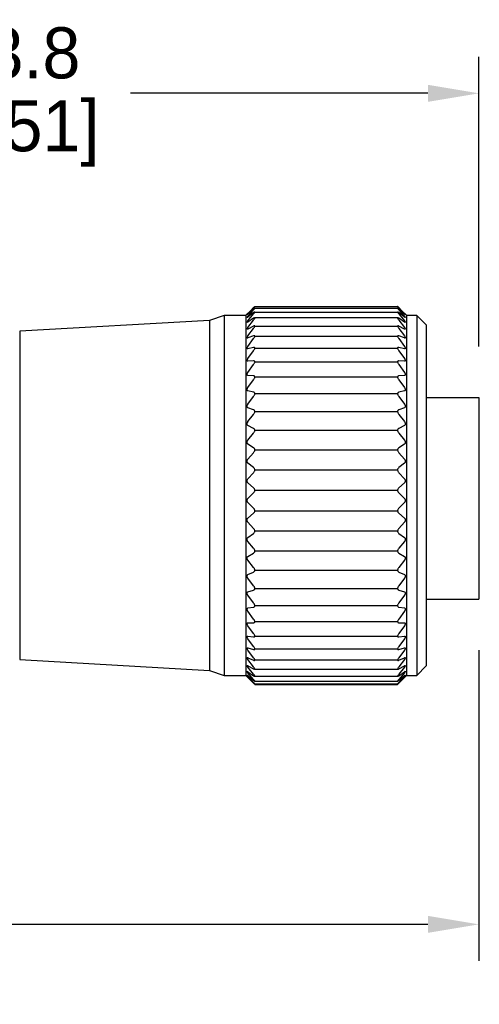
# Model space of a CAD drawing. Header units: inches. Extents: x 0 to 433, y 0 to 279.
# Tile 11 of 19: x 268 to 299, y 116 to 183. Entities that reach past the tile are written whole.
import ezdxf

# ---------------------------------------------------------------- set-up
doc = ezdxf.new("R2010")
doc.units = ezdxf.units.IN
doc.header["$LTSCALE"] = 10
doc.header["$MEASUREMENT"] = 0
doc.layers.add('DIMENSIONS', color=140, linetype='Continuous')
doc.dimstyles.get("Standard").update_dxf_attribs({"dimtxt": 3.5, "dimasz": 3.5, "dimexe": 2.5, "dimexo": 3.5, "dimgap": 1, "dimtad": 0, "dimtih": 1, "dimtoh": 1, "dimdec": 1, "dimzin": 0, "dimdsep": 46, "dimtxsty": 'Standard', "dimcen": 0, "dimadec": 0, "dimazin": 0, "dimtfac": 1, "dimtdec": 1, "dimtofl": 0, "dimtmove": 0, "dimatfit": 3, "dimfxl": 1, "dimtolj": 1, "dimtzin": 0, "dimarcsym": 0})

# ---------------------------------------------------------------- blocks, each defined once
blk = doc.blocks.new('*D23')
at = {"layer": 'DEFPOINTS', "color": 0, "transparency": 16777216}
for p in [(299.085, 178.21), (235.328, 159.044), (299.085, 157.367)]:
    blk.add_point(p, dxfattribs=at)
at = {"layer": 'DIMENSIONS', "color": 0, "lineweight": -2, "transparency": 16777216}
for p, q in [((235.328, 162.544), (235.328, 180.71)), ((299.085, 160.867), (299.085, 180.71)), ((238.828, 178.21), (259.206, 178.21)), ((295.585, 178.21), (275.206, 178.21))]:
    blk.add_line(p, q, dxfattribs=at)
at = {"layer": 'DIMENSIONS', "color": 0, "transparency": 16777216}
for points in [[(238.828, 178.793), (238.828, 177.626), (235.328, 178.21)], [(295.585, 178.793), (295.585, 177.626), (299.085, 178.21)]]:
    blk.add_solid(points, dxfattribs=at)
at = {"layer": 'DIMENSIONS', "color": 0, "transparency": 16777216, "char_height": 3.5, "attachment_point": 5}
for s, insert in [('\\A1;63.8', (267.206, 180.96)), ('\\A1;[2.51]', (267.206, 175.46))]:
    blk.add_mtext(s, dxfattribs=dict(at, insert=insert))
blk = doc.blocks.new('*D25')
at = {"layer": 'DEFPOINTS', "color": 0, "transparency": 16777216}
for p in [(299.085, 143.534), (128.007, 141.705), (299.085, 121.248)]:
    blk.add_point(p, dxfattribs=at)
at = {"layer": 'DIMENSIONS', "color": 0, "lineweight": -2, "transparency": 16777216}
for p, q in [((299.085, 140.034), (299.085, 118.748)), ((128.007, 138.205), (128.007, 118.748)), ((131.507, 121.248), (201.463, 121.248)), ((295.585, 121.248), (225.629, 121.248))]:
    blk.add_line(p, q, dxfattribs=at)
at = {"layer": 'DIMENSIONS', "color": 0, "transparency": 16777216}
for points in [[(131.507, 121.831), (131.507, 120.665), (128.007, 121.248)], [(295.585, 121.831), (295.585, 120.665), (299.085, 121.248)]]:
    blk.add_solid(points, dxfattribs=at)
at = {"layer": 'DIMENSIONS', "color": 0, "transparency": 16777216, "insert": (213.546, 121.248), "char_height": 3.5, "attachment_point": 5}
blk.add_mtext('\\A1;6000\\P[236.22]', dxfattribs=at)

msp = doc.modelspace()

# ---------------------------------------------------------------- linework, layer by layer
for p, q in [((283.449, 163.332), (283.112, 162.995)), ((283.245, 163.097), (283.635, 163.507)), ((283.636, 163.423), (283.245, 163.074)), ((283.245, 162.93), (283.635, 163.375)), ((283.636, 163.518), (283.45, 163.331)), ((283.717, 163.595), (293.505, 163.595)), ((283.717, 163.482), (293.505, 163.482)), ((293.773, 163.331), (293.586, 163.518)), ((293.977, 163.074), (293.586, 163.423)), ((293.587, 163.507), (293.977, 163.097)), ((293.587, 163.375), (293.977, 162.93)), ((294.11, 162.995), (293.774, 163.332)), ((280.614, 162.647), (267.597, 161.897)), ((281.614, 162.986), (280.614, 162.647)), ((280.614, 162.647), (280.614, 143.642)), ((283.112, 162.986), (281.614, 162.986)), ((281.614, 162.986), (281.614, 143.444)), ((283.112, 162.995), (283.112, 143.439)), ((283.636, 163.179), (283.245, 162.876)), ((283.245, 162.618), (283.635, 163.093)), ((283.636, 162.787), (283.245, 162.535)), ((283.245, 162.166), (283.635, 162.665)), ((293.521, 162.816), (283.703, 162.816)), ((283.717, 163.219), (293.505, 163.219)), ((293.977, 162.876), (293.586, 163.179)), ((293.977, 162.535), (293.586, 162.787)), ((293.587, 163.093), (293.977, 162.618)), ((293.587, 162.665), (293.977, 162.166)), ((294.11, 162.995), (294.11, 143.439)), ((294.822, 162.986), (294.11, 162.986)), ((295.478, 162.33), (294.822, 162.986)), ((294.822, 162.986), (294.822, 143.444)), ((283.636, 162.254), (283.245, 162.054)), ((283.245, 161.579), (283.635, 162.097)), ((283.717, 162.254), (293.505, 162.254)), ((293.977, 162.054), (293.586, 162.254)), ((293.587, 162.097), (293.977, 161.579)), ((295.478, 162.33), (295.478, 143.827)), ((267.597, 161.897), (267.597, 144.08)), ((283.636, 161.584), (283.245, 161.44)), ((283.245, 160.864), (283.635, 161.394)), ((283.717, 161.565), (293.505, 161.565)), ((293.977, 161.44), (293.586, 161.584)), ((293.587, 161.394), (293.977, 160.864)), ((283.636, 160.786), (283.245, 160.699)), ((283.717, 160.747), (293.505, 160.747)), ((293.977, 160.699), (293.586, 160.786)), ((283.245, 160.029), (283.635, 160.565)), ((293.587, 160.565), (293.977, 160.029)), ((283.636, 159.869), (283.245, 159.84)), ((283.245, 159.084), (283.635, 159.62)), ((283.717, 159.811), (293.505, 159.811)), ((293.977, 159.84), (293.586, 159.869)), ((293.587, 159.62), (293.977, 159.084)), ((283.636, 158.844), (283.245, 158.873)), ((283.717, 158.767), (293.505, 158.767)), ((293.977, 158.873), (293.586, 158.844)), ((283.245, 158.04), (283.635, 158.57)), ((293.587, 158.57), (293.977, 158.04)), ((283.636, 157.723), (283.245, 157.81)), ((283.245, 156.909), (283.635, 157.427)), ((283.717, 157.629), (293.505, 157.629)), ((293.977, 157.81), (293.586, 157.723)), ((293.587, 157.427), (293.977, 156.909)), ((295.478, 157.367), (299.085, 157.367)), ((299.085, 157.367), (299.085, 143.534)), ((283.636, 156.519), (283.245, 156.663)), ((293.977, 156.663), (293.586, 156.519)), ((283.245, 155.705), (283.635, 156.204)), ((283.717, 156.408), (293.505, 156.408)), ((293.587, 156.204), (293.977, 155.705)), ((283.636, 155.246), (283.245, 155.445)), ((293.977, 155.445), (293.586, 155.246)), ((283.245, 154.442), (283.635, 154.916)), ((283.717, 155.12), (293.505, 155.12)), ((293.587, 154.916), (293.977, 154.442)), ((283.636, 153.919), (283.245, 154.171)), ((293.977, 154.171), (293.586, 153.919)), ((283.245, 153.134), (283.635, 153.579)), ((283.717, 153.779), (293.505, 153.779)), ((293.587, 153.579), (293.977, 153.134)), ((283.636, 152.553), (283.245, 152.856)), ((293.977, 152.856), (293.586, 152.553)), ((283.245, 151.797), (283.635, 152.206)), ((283.717, 152.402), (293.505, 152.402)), ((293.587, 152.206), (293.977, 151.797)), ((283.636, 151.166), (283.245, 151.515)), ((293.977, 151.515), (293.586, 151.166)), ((299.11, 151.737), (299.085, 151.737)), ((299.11, 151.106), (299.11, 151.737)), ((283.245, 150.446), (283.635, 150.816)), ((283.717, 151.004), (293.505, 151.004)), ((293.587, 150.816), (293.977, 150.446)), ((299.11, 151.106), (299.085, 151.106)), ((299.11, 150.923), (299.085, 150.923)), ((299.11, 150.923), (299.11, 151.106)), ((283.636, 149.772), (283.245, 150.163)), ((293.977, 150.163), (293.586, 149.772)), ((283.245, 149.098), (283.635, 149.423)), ((283.717, 149.602), (293.505, 149.602)), ((293.587, 149.423), (293.977, 149.098)), ((299.11, 149.315), (299.085, 149.315)), ((283.636, 148.389), (283.245, 148.818)), ((293.977, 148.818), (293.586, 148.389)), ((299.11, 149.112), (299.085, 149.112)), ((299.11, 149.109), (299.085, 149.109)), ((299.11, 148.979), (299.085, 148.979)), ((299.11, 148.898), (299.085, 148.898)), ((299.11, 148.73), (299.085, 148.73)), ((299.11, 148.715), (299.085, 148.715)), ((299.11, 148.481), (299.085, 148.481)), ((299.11, 148.898), (299.11, 148.979)), ((283.245, 147.768), (283.635, 148.045)), ((283.717, 148.212), (293.505, 148.212)), ((293.587, 148.045), (293.977, 147.768)), ((283.636, 147.032), (283.245, 147.493)), ((293.977, 147.493), (293.586, 147.032)), ((283.245, 146.471), (283.635, 146.697)), ((283.717, 146.851), (293.505, 146.851)), ((293.587, 146.697), (293.977, 146.471)), ((283.636, 145.717), (283.245, 146.206)), ((293.977, 146.206), (293.586, 145.717)), ((283.245, 145.224), (283.635, 145.396)), ((283.717, 145.534), (293.505, 145.534)), ((293.587, 145.396), (293.977, 145.224)), ((283.636, 144.46), (283.245, 144.971)), ((293.977, 144.971), (293.586, 144.46)), ((267.597, 144.08), (267.597, 139.395)), ((283.245, 144.04), (283.635, 144.156)), ((283.636, 143.276), (283.245, 143.802)), ((283.717, 144.277), (293.505, 144.277)), ((293.977, 143.802), (293.586, 143.276)), ((293.587, 144.156), (293.977, 144.04)), ((295.478, 143.827), (295.478, 138.962)), ((280.614, 143.642), (280.614, 138.644)), ((281.614, 143.444), (281.614, 138.306)), ((283.112, 143.439), (283.112, 138.297)), ((283.717, 143.095), (293.505, 143.095)), ((294.11, 143.439), (294.11, 138.297)), ((294.822, 143.444), (294.822, 138.306)), ((295.478, 143.534), (299.085, 143.534)), ((283.245, 142.934), (283.635, 142.992)), ((283.636, 142.178), (283.245, 142.713)), ((293.977, 142.713), (293.586, 142.178)), ((293.587, 142.992), (293.977, 142.934)), ((283.245, 141.918), (283.635, 141.918)), ((283.717, 142.001), (293.505, 142.001)), ((293.587, 141.918), (293.977, 141.918)), ((283.636, 141.179), (283.245, 141.718)), ((293.977, 141.718), (293.586, 141.179)), ((283.245, 141.004), (283.635, 140.946)), ((283.636, 140.291), (283.245, 140.827)), ((283.717, 141.008), (293.505, 141.008)), ((293.977, 140.827), (293.586, 140.291)), ((293.587, 140.946), (293.977, 141.004)), ((283.245, 140.204), (283.635, 140.088)), ((283.636, 139.525), (283.245, 140.051)), ((283.717, 140.129), (293.505, 140.129)), ((293.977, 140.051), (293.586, 139.525)), ((293.587, 140.088), (293.977, 140.204)), ((267.597, 139.395), (280.614, 138.644)), ((283.245, 139.525), (283.635, 139.354)), ((283.636, 138.889), (283.245, 139.4)), ((283.717, 139.373), (293.505, 139.373)), ((293.977, 139.4), (293.586, 138.889)), ((293.587, 139.354), (293.977, 139.525)), ((280.614, 138.644), (281.614, 138.306)), ((283.245, 138.977), (283.635, 138.752)), ((283.636, 138.391), (283.245, 138.88)), ((283.245, 138.566), (283.635, 138.289)), ((283.636, 138.037), (283.245, 138.498)), ((283.717, 138.749), (293.505, 138.749)), ((293.977, 138.88), (293.586, 138.391)), ((293.977, 138.498), (293.586, 138.037)), ((293.587, 138.752), (293.977, 138.977)), ((293.587, 138.289), (293.977, 138.566)), ((294.822, 138.306), (295.478, 138.962)), ((281.614, 138.306), (283.112, 138.306)), ((283.112, 138.297), (283.449, 137.96)), ((283.245, 138.297), (283.635, 137.972)), ((283.636, 137.83), (283.245, 138.259)), ((283.245, 138.172), (283.635, 137.803)), ((283.636, 137.774), (283.245, 138.165)), ((283.717, 138.265), (293.505, 138.265)), ((283.717, 137.925), (293.505, 137.925)), ((283.717, 137.735), (293.505, 137.735)), ((283.717, 137.696), (293.505, 137.696)), ((293.555, 137.774), (293.586, 137.774)), ((293.977, 138.259), (293.586, 137.83)), ((293.977, 138.165), (293.586, 137.774)), ((293.587, 137.972), (293.977, 138.297)), ((293.587, 137.803), (293.977, 138.172)), ((293.774, 137.96), (294.11, 138.297)), ((294.11, 138.306), (294.822, 138.306))]:
    msp.add_line(p, q)
for points, knots in [([(283.635, 163.507), (283.651, 163.524), (283.676, 163.55), (283.704, 163.578), (283.714, 163.592), (283.717, 163.595)], [0, 0, 0, 0, 0.57815, 0.8881459, 1, 1, 1, 1]), ([(283.635, 163.375), (283.651, 163.393), (283.676, 163.423), (283.706, 163.457), (283.714, 163.476), (283.717, 163.482)], [0, 0, 0, 0, 0.545862, 0.857186, 1, 1, 1, 1]), ([(283.717, 163.595), (283.712, 163.591), (283.697, 163.577), (283.67, 163.551), (283.648, 163.529), (283.636, 163.518)], [0, 0, 0, 0, 0.1831233, 0.5508483, 1, 1, 1, 1]), ([(283.717, 163.482), (283.712, 163.48), (283.695, 163.474), (283.67, 163.451), (283.648, 163.433), (283.636, 163.423)], [0, 0, 0, 0, 0.1640878, 0.5321998, 1, 1, 1, 1]), ([(293.505, 163.595), (293.508, 163.592), (293.518, 163.579), (293.546, 163.55), (293.571, 163.524), (293.587, 163.507)], [0, 0, 0, 0, 0.1132315, 0.3994192, 1, 1, 1, 1]), ([(293.586, 163.518), (293.57, 163.533), (293.546, 163.557), (293.519, 163.583), (293.508, 163.593), (293.505, 163.595)], [0, 0, 0, 0, 0.599886, 0.911322, 1, 1, 1, 1]), ([(293.505, 163.482), (293.508, 163.476), (293.516, 163.458), (293.546, 163.423), (293.571, 163.394), (293.587, 163.375)], [0, 0, 0, 0, 0.144302, 0.432397, 1, 1, 1, 1]), ([(293.586, 163.423), (293.57, 163.436), (293.546, 163.455), (293.521, 163.479), (293.508, 163.482), (293.505, 163.482)], [0, 0, 0, 0, 0.620261, 0.923313, 1, 1, 1, 1]), ([(283.245, 163.074), (283.233, 163.064), (283.214, 163.05), (283.199, 163.03), (283.181, 163.027), (283.202, 163.047), (283.214, 163.065), (283.233, 163.085), (283.245, 163.097)], [0, 0, 0, 0, 0.284188, 0.423978, 0.454433, 0.539502, 0.707036, 1, 1, 1, 1]), ([(283.245, 162.876), (283.234, 162.869), (283.218, 162.859), (283.195, 162.837), (283.182, 162.851), (283.199, 162.868), (283.215, 162.895), (283.234, 162.916), (283.245, 162.93)], [0, 0, 0, 0, 0.252971, 0.370788, 0.413772, 0.520078, 0.700502, 1, 1, 1, 1]), ([(283.635, 163.093), (283.651, 163.113), (283.677, 163.146), (283.707, 163.187), (283.715, 163.21), (283.717, 163.219)], [0, 0, 0, 0, 0.517857, 0.830262, 1, 1, 1, 1]), ([(283.635, 162.665), (283.652, 162.687), (283.678, 162.723), (283.708, 162.77), (283.715, 162.797), (283.717, 162.808)], [0, 0, 0, 0, 0.494391, 0.807874, 1, 1, 1, 1]), ([(283.717, 163.219), (283.712, 163.219), (283.695, 163.222), (283.669, 163.201), (283.648, 163.187), (283.636, 163.179)], [0, 0, 0, 0, 0.165087, 0.526239, 1, 1, 1, 1]), ([(283.717, 162.808), (283.712, 162.811), (283.698, 162.822), (283.668, 162.805), (283.648, 162.794), (283.636, 162.787)], [0, 0, 0, 0, 0.195814, 0.541217, 1, 1, 1, 1]), ([(293.586, 163.179), (293.571, 163.189), (293.548, 163.204), (293.519, 163.225), (293.508, 163.22), (293.505, 163.219)], [0, 0, 0, 0, 0.621921, 0.913375, 1, 1, 1, 1]), ([(293.505, 163.219), (293.508, 163.21), (293.515, 163.188), (293.545, 163.147), (293.57, 163.114), (293.587, 163.093)], [0, 0, 0, 0, 0.171322, 0.461008, 1, 1, 1, 1]), ([(293.586, 162.787), (293.572, 162.796), (293.55, 162.809), (293.516, 162.821), (293.508, 162.811), (293.505, 162.808)], [0, 0, 0, 0, 0.599267, 0.88106, 1, 1, 1, 1]), ([(293.505, 162.808), (293.508, 162.797), (293.514, 162.771), (293.544, 162.724), (293.57, 162.688), (293.587, 162.665)], [0, 0, 0, 0, 0.193791, 0.484977, 1, 1, 1, 1]), ([(293.977, 163.097), (293.99, 163.083), (294.009, 163.062), (294.025, 163.045), (294.04, 163.023), (294.021, 163.035), (294.006, 163.049), (293.989, 163.064), (293.977, 163.074)], [0, 0, 0, 0, 0.313536, 0.484611, 0.548142, 0.601598, 0.738998, 1, 1, 1, 1]), ([(293.977, 162.93), (293.99, 162.915), (294.01, 162.891), (294.026, 162.867), (294.041, 162.843), (294.022, 162.842), (294.005, 162.857), (293.988, 162.869), (293.977, 162.876)], [0, 0, 0, 0, 0.322479, 0.510199, 0.602276, 0.648743, 0.766279, 1, 1, 1, 1]), ([(283.245, 162.535), (283.235, 162.529), (283.219, 162.519), (283.191, 162.507), (283.183, 162.528), (283.197, 162.548), (283.215, 162.58), (283.234, 162.604), (283.245, 162.618)], [0, 0, 0, 0, 0.221125, 0.322961, 0.390613, 0.514324, 0.702271, 1, 1, 1, 1]), ([(283.245, 162.054), (283.235, 162.049), (283.218, 162.04), (283.189, 162.039), (283.184, 162.065), (283.196, 162.089), (283.215, 162.125), (283.234, 162.151), (283.245, 162.166)], [0, 0, 0, 0, 0.193769, 0.288573, 0.379466, 0.51671, 0.708502, 1, 1, 1, 1]), ([(283.635, 162.097), (283.652, 162.12), (283.679, 162.158), (283.709, 162.211), (283.715, 162.242), (283.717, 162.254)], [0, 0, 0, 0, 0.474667, 0.789189, 1, 1, 1, 1]), ([(283.717, 162.254), (283.713, 162.261), (283.702, 162.276), (283.668, 162.268), (283.648, 162.259), (283.636, 162.254)], [0, 0, 0, 0, 0.24423, 0.572534, 1, 1, 1, 1]), ([(293.586, 162.254), (293.571, 162.261), (293.549, 162.272), (293.513, 162.272), (293.507, 162.259), (293.505, 162.254)], [0, 0, 0, 0, 0.55987, 0.8417191, 1, 1, 1, 1]), ([(293.505, 162.254), (293.508, 162.242), (293.513, 162.212), (293.543, 162.159), (293.57, 162.121), (293.587, 162.097)], [0, 0, 0, 0, 0.212546, 0.505117, 1, 1, 1, 1]), ([(293.977, 162.618), (293.99, 162.602), (294.01, 162.577), (294.028, 162.545), (294.041, 162.52), (294.025, 162.508), (294.003, 162.52), (293.988, 162.529), (293.977, 162.535)], [0, 0, 0, 0, 0.3225371, 0.5213725, 0.6379369, 0.6930125, 0.7945502, 1, 1, 1, 1]), ([(293.977, 162.166), (293.99, 162.149), (294.01, 162.122), (294.029, 162.084), (294.041, 162.057), (294.028, 162.038), (294.003, 162.042), (293.987, 162.049), (293.977, 162.054)], [0, 0, 0, 0, 0.31647, 0.521585, 0.657509, 0.727777, 0.819821, 1, 1, 1, 1]), ([(283.245, 161.44), (283.234, 161.436), (283.216, 161.429), (283.187, 161.439), (283.185, 161.467), (283.195, 161.496), (283.215, 161.536), (283.234, 161.563), (283.245, 161.579)], [0, 0, 0, 0, 0.172438, 0.268082, 0.378454, 0.525453, 0.717951, 1, 1, 1, 1]), ([(283.635, 161.394), (283.652, 161.418), (283.68, 161.459), (283.71, 161.516), (283.715, 161.55), (283.717, 161.565)], [0, 0, 0, 0, 0.457869, 0.773342, 1, 1, 1, 1]), ([(283.717, 161.565), (283.713, 161.574), (283.705, 161.593), (283.669, 161.594), (283.648, 161.588), (283.636, 161.584)], [0, 0, 0, 0, 0.292818, 0.610061, 1, 1, 1, 1]), ([(293.586, 161.584), (293.571, 161.589), (293.546, 161.598), (293.512, 161.586), (293.507, 161.571), (293.505, 161.565)], [0, 0, 0, 0, 0.514294, 0.8065717, 1, 1, 1, 1]), ([(293.505, 161.565), (293.508, 161.55), (293.513, 161.517), (293.542, 161.46), (293.57, 161.419), (293.587, 161.394)], [0, 0, 0, 0, 0.228452, 0.522268, 1, 1, 1, 1]), ([(293.977, 161.579), (293.99, 161.561), (294.011, 161.532), (294.031, 161.49), (294.04, 161.459), (294.03, 161.435), (294.004, 161.43), (293.988, 161.436), (293.977, 161.44)], [0, 0, 0, 0, 0.30668, 0.514348, 0.664891, 0.75051, 0.839849, 1, 1, 1, 1]), ([(283.245, 160.699), (283.233, 160.697), (283.213, 160.693), (283.187, 160.711), (283.185, 160.742), (283.194, 160.776), (283.214, 160.818), (283.234, 160.847), (283.245, 160.864)], [0, 0, 0, 0, 0.15773, 0.259162, 0.385137, 0.538639, 0.729423, 1, 1, 1, 1]), ([(283.635, 160.565), (283.652, 160.59), (283.681, 160.632), (283.71, 160.694), (283.715, 160.731), (283.717, 160.747)], [0, 0, 0, 0, 0.443332, 0.759649, 1, 1, 1, 1]), ([(283.717, 160.747), (283.713, 160.758), (283.706, 160.78), (283.67, 160.792), (283.648, 160.788), (283.636, 160.786)], [0, 0, 0, 0, 0.331789, 0.645563, 1, 1, 1, 1]), ([(293.586, 160.786), (293.57, 160.789), (293.543, 160.793), (293.511, 160.772), (293.507, 160.754), (293.505, 160.747)], [0, 0, 0, 0, 0.472437, 0.780317, 1, 1, 1, 1]), ([(293.505, 160.747), (293.507, 160.731), (293.512, 160.695), (293.541, 160.633), (293.57, 160.591), (293.587, 160.565)], [0, 0, 0, 0, 0.242196, 0.53711, 1, 1, 1, 1]), ([(293.977, 160.864), (293.99, 160.845), (294.011, 160.814), (294.031, 160.768), (294.039, 160.733), (294.031, 160.706), (294.006, 160.694), (293.988, 160.697), (293.977, 160.699)], [0, 0, 0, 0, 0.294652, 0.502024, 0.663132, 0.762203, 0.853923, 1, 1, 1, 1]), ([(283.245, 159.84), (283.233, 159.84), (283.211, 159.84), (283.187, 159.865), (283.185, 159.899), (283.194, 159.937), (283.214, 159.982), (283.234, 160.012), (283.245, 160.029)], [0, 0, 0, 0, 0.1493712, 0.2588166, 0.3970202, 0.5544707, 0.7418747, 1, 1, 1, 1]), ([(293.977, 160.029), (293.99, 160.01), (294.011, 159.977), (294.032, 159.928), (294.039, 159.889), (294.031, 159.859), (294.008, 159.84), (293.988, 159.84), (293.977, 159.84)], [0, 0, 0, 0, 0.281496, 0.486532, 0.654955, 0.765221, 0.862224, 1, 1, 1, 1]), ([(283.635, 159.62), (283.652, 159.645), (283.681, 159.689), (283.71, 159.754), (283.715, 159.793), (283.717, 159.811)], [0, 0, 0, 0, 0.4305495, 0.7475929, 1, 1, 1, 1]), ([(283.717, 159.811), (283.714, 159.824), (283.707, 159.849), (283.672, 159.869), (283.648, 159.869), (283.636, 159.869)], [0, 0, 0, 0, 0.358609, 0.674187, 1, 1, 1, 1]), ([(293.586, 159.869), (293.569, 159.869), (293.54, 159.868), (293.511, 159.84), (293.507, 159.82), (293.505, 159.811)], [0, 0, 0, 0, 0.440112, 0.76335, 1, 1, 1, 1]), ([(293.505, 159.811), (293.507, 159.793), (293.512, 159.755), (293.541, 159.69), (293.57, 159.647), (293.587, 159.62)], [0, 0, 0, 0, 0.254299, 0.550164, 1, 1, 1, 1]), ([(283.245, 158.873), (283.233, 158.876), (283.21, 158.88), (283.187, 158.911), (283.184, 158.948), (283.194, 158.989), (283.213, 159.036), (283.234, 159.066), (283.245, 159.084)], [0, 0, 0, 0, 0.146389, 0.264408, 0.41211, 0.571605, 0.754569, 1, 1, 1, 1]), ([(283.635, 158.57), (283.652, 158.595), (283.682, 158.639), (283.711, 158.707), (283.715, 158.748), (283.717, 158.767)], [0, 0, 0, 0, 0.419136, 0.736786, 1, 1, 1, 1]), ([(283.717, 158.767), (283.714, 158.783), (283.707, 158.81), (283.674, 158.838), (283.649, 158.842), (283.636, 158.844)], [0, 0, 0, 0, 0.37469, 0.694432, 1, 1, 1, 1]), ([(293.586, 158.844), (293.569, 158.841), (293.538, 158.835), (293.512, 158.8), (293.507, 158.777), (293.505, 158.767)], [0, 0, 0, 0, 0.418484, 0.75403, 1, 1, 1, 1]), ([(293.505, 158.767), (293.507, 158.748), (293.512, 158.708), (293.54, 158.64), (293.57, 158.596), (293.587, 158.57)], [0, 0, 0, 0, 0.265146, 0.56182, 1, 1, 1, 1]), ([(293.977, 159.084), (293.99, 159.065), (294.012, 159.031), (294.032, 158.979), (294.039, 158.937), (294.031, 158.903), (294.009, 158.879), (293.989, 158.875), (293.977, 158.873)], [0, 0, 0, 0, 0.268009, 0.469352, 0.642603, 0.762009, 0.865562, 1, 1, 1, 1]), ([(283.245, 157.81), (283.233, 157.815), (283.209, 157.823), (283.188, 157.859), (283.184, 157.899), (283.193, 157.943), (283.213, 157.991), (283.234, 158.022), (283.245, 158.04)], [0, 0, 0, 0, 0.147513, 0.27389, 0.428963, 0.589128, 0.767045, 1, 1, 1, 1]), ([(293.977, 158.04), (293.99, 158.021), (294.012, 157.986), (294.032, 157.933), (294.039, 157.887), (294.031, 157.85), (294.01, 157.822), (293.989, 157.814), (293.977, 157.81)], [0, 0, 0, 0, 0.2547, 0.451505, 0.62775, 0.7546, 0.865039, 1, 1, 1, 1]), ([(283.635, 157.427), (283.652, 157.452), (283.683, 157.496), (283.711, 157.565), (283.715, 157.609), (283.717, 157.629)], [0, 0, 0, 0, 0.4088092, 0.7269403, 1, 1, 1, 1]), ([(283.717, 157.629), (283.714, 157.645), (283.707, 157.677), (283.675, 157.711), (283.649, 157.719), (283.636, 157.723)], [0, 0, 0, 0, 0.382731, 0.707074, 1, 1, 1, 1]), ([(293.586, 157.723), (293.569, 157.717), (293.537, 157.705), (293.512, 157.665), (293.507, 157.64), (293.505, 157.629)], [0, 0, 0, 0, 0.405949, 0.750213, 1, 1, 1, 1]), ([(293.505, 157.629), (293.507, 157.608), (293.511, 157.566), (293.539, 157.497), (293.569, 157.453), (293.587, 157.427)], [0, 0, 0, 0, 0.275029, 0.572374, 1, 1, 1, 1]), ([(283.245, 156.663), (283.233, 156.67), (283.208, 156.683), (283.188, 156.722), (283.184, 156.766), (283.193, 156.812), (283.213, 156.861), (283.234, 156.892), (283.245, 156.909)], [0, 0, 0, 0, 0.151544, 0.285782, 0.446616, 0.606483, 0.77904, 1, 1, 1, 1]), ([(293.977, 156.909), (293.99, 156.89), (294.013, 156.856), (294.033, 156.801), (294.039, 156.753), (294.031, 156.713), (294.011, 156.68), (293.989, 156.669), (293.977, 156.663)], [0, 0, 0, 0, 0.241863, 0.43364, 0.611542, 0.744502, 0.861731, 1, 1, 1, 1]), ([(283.635, 156.204), (283.652, 156.229), (283.683, 156.272), (283.711, 156.342), (283.715, 156.387), (283.717, 156.408)], [0, 0, 0, 0, 0.399361, 0.717836, 1, 1, 1, 1]), ([(283.717, 156.408), (283.714, 156.426), (283.707, 156.46), (283.676, 156.5), (283.649, 156.513), (283.636, 156.519)], [0, 0, 0, 0, 0.385284, 0.713815, 1, 1, 1, 1]), ([(293.586, 156.519), (293.569, 156.51), (293.536, 156.493), (293.512, 156.448), (293.507, 156.42), (293.505, 156.408)], [0, 0, 0, 0, 0.400101, 0.750019, 1, 1, 1, 1]), ([(293.505, 156.408), (293.507, 156.387), (293.511, 156.344), (293.539, 156.274), (293.569, 156.23), (293.587, 156.204)], [0, 0, 0, 0, 0.2841657, 0.5820397, 1, 1, 1, 1]), ([(283.245, 155.445), (283.232, 155.454), (283.208, 155.471), (283.188, 155.514), (283.184, 155.56), (283.193, 155.608), (283.213, 155.658), (283.234, 155.688), (283.245, 155.705)], [0, 0, 0, 0, 0.157549, 0.299116, 0.464495, 0.623376, 0.790435, 1, 1, 1, 1]), ([(283.717, 155.12), (283.714, 155.14), (283.707, 155.177), (283.676, 155.221), (283.649, 155.238), (283.636, 155.246)], [0, 0, 0, 0, 0.384293, 0.716366, 1, 1, 1, 1]), ([(293.586, 155.246), (293.569, 155.234), (293.536, 155.212), (293.512, 155.163), (293.507, 155.133), (293.505, 155.12)], [0, 0, 0, 0, 0.398785, 0.75208, 1, 1, 1, 1]), ([(293.977, 155.705), (293.99, 155.686), (294.013, 155.653), (294.033, 155.597), (294.039, 155.547), (294.031, 155.504), (294.011, 155.468), (293.989, 155.453), (293.977, 155.445)], [0, 0, 0, 0, 0.229629, 0.416104, 0.594688, 0.732729, 0.856502, 1, 1, 1, 1]), ([(283.635, 154.916), (283.652, 154.94), (283.684, 154.983), (283.711, 155.053), (283.715, 155.098), (283.717, 155.12)], [0, 0, 0, 0, 0.3906386, 0.7093091, 1, 1, 1, 1]), ([(293.505, 155.12), (293.507, 155.098), (293.511, 155.054), (293.538, 154.984), (293.569, 154.941), (293.587, 154.916)], [0, 0, 0, 0, 0.292727, 0.590972, 1, 1, 1, 1]), ([(283.245, 154.171), (283.232, 154.182), (283.208, 154.203), (283.188, 154.249), (283.184, 154.297), (283.193, 154.346), (283.212, 154.396), (283.234, 154.425), (283.245, 154.442)], [0, 0, 0, 0, 0.164887, 0.313297, 0.482303, 0.639686, 0.801205, 1, 1, 1, 1]), ([(283.717, 153.779), (283.713, 153.8), (283.706, 153.84), (283.676, 153.888), (283.649, 153.909), (283.636, 153.919)], [0, 0, 0, 0, 0.381077, 0.716074, 1, 1, 1, 1]), ([(293.586, 153.919), (293.569, 153.905), (293.536, 153.878), (293.512, 153.826), (293.507, 153.793), (293.505, 153.779)], [0, 0, 0, 0, 0.400433, 0.755504, 1, 1, 1, 1]), ([(293.977, 154.442), (293.99, 154.424), (294.013, 154.391), (294.033, 154.335), (294.039, 154.284), (294.03, 154.238), (294.011, 154.199), (293.989, 154.181), (293.977, 154.171)], [0, 0, 0, 0, 0.218032, 0.399052, 0.577584, 0.719917, 0.849956, 1, 1, 1, 1]), ([(283.635, 153.579), (283.653, 153.601), (283.684, 153.642), (283.712, 153.712), (283.715, 153.757), (283.717, 153.779)], [0, 0, 0, 0, 0.382555, 0.701243, 1, 1, 1, 1]), ([(293.505, 153.779), (293.507, 153.757), (293.511, 153.713), (293.538, 153.643), (293.569, 153.602), (293.587, 153.579)], [0, 0, 0, 0, 0.300819, 0.599262, 1, 1, 1, 1]), ([(283.245, 152.856), (283.232, 152.869), (283.208, 152.892), (283.189, 152.942), (283.184, 152.992), (283.193, 153.041), (283.212, 153.09), (283.234, 153.118), (283.245, 153.134)], [0, 0, 0, 0, 0.173157, 0.3280199, 0.4999296, 0.6554152, 0.8113743, 1, 1, 1, 1]), ([(283.717, 152.402), (283.713, 152.424), (283.706, 152.465), (283.676, 152.518), (283.649, 152.542), (283.636, 152.553)], [0, 0, 0, 0, 0.376451, 0.713877, 1, 1, 1, 1]), ([(293.586, 152.553), (293.569, 152.537), (293.536, 152.506), (293.512, 152.451), (293.507, 152.416), (293.505, 152.402)], [0, 0, 0, 0, 0.403998, 0.759756, 1, 1, 1, 1]), ([(293.977, 153.134), (293.99, 153.117), (294.014, 153.085), (294.033, 153.03), (294.039, 152.978), (294.03, 152.93), (294.011, 152.888), (293.989, 152.867), (293.977, 152.856)], [0, 0, 0, 0, 0.207049, 0.382504, 0.560406, 0.70642, 0.842479, 1, 1, 1, 1]), ([(283.635, 152.206), (283.653, 152.227), (283.685, 152.266), (283.712, 152.335), (283.715, 152.38), (283.717, 152.402)], [0, 0, 0, 0, 0.375069, 0.693558, 1, 1, 1, 1]), ([(293.505, 152.402), (293.507, 152.38), (293.511, 152.336), (293.537, 152.267), (293.569, 152.228), (293.587, 152.206)], [0, 0, 0, 0, 0.308534, 0.606956, 1, 1, 1, 1]), ([(283.245, 151.515), (283.233, 151.529), (283.208, 151.556), (283.189, 151.607), (283.184, 151.658), (283.193, 151.708), (283.212, 151.755), (283.234, 151.782), (283.245, 151.797)], [0, 0, 0, 0, 0.182132, 0.343136, 0.517367, 0.670599, 0.820972, 1, 1, 1, 1]), ([(293.977, 151.797), (293.99, 151.781), (294.014, 151.75), (294.033, 151.696), (294.039, 151.644), (294.03, 151.596), (294.011, 151.551), (293.989, 151.527), (293.977, 151.515)], [0, 0, 0, 0, 0.196647, 0.366424, 0.543206, 0.692409, 0.834299, 1, 1, 1, 1]), ([(283.635, 150.816), (283.653, 150.835), (283.685, 150.871), (283.712, 150.938), (283.715, 150.982), (283.717, 151.004)], [0, 0, 0, 0, 0.368216, 0.686223, 1, 1, 1, 1]), ([(283.717, 151.004), (283.713, 151.027), (283.706, 151.07), (283.676, 151.126), (283.649, 151.153), (283.636, 151.166)], [0, 0, 0, 0, 0.370917, 0.710404, 1, 1, 1, 1]), ([(293.586, 151.166), (293.569, 151.147), (293.536, 151.113), (293.513, 151.054), (293.507, 151.018), (293.505, 151.004)], [0, 0, 0, 0, 0.408834, 0.76452, 1, 1, 1, 1]), ([(293.505, 151.004), (293.507, 150.982), (293.51, 150.939), (293.537, 150.872), (293.569, 150.836), (293.587, 150.816)], [0, 0, 0, 0, 0.315893, 0.614027, 1, 1, 1, 1]), ([(283.245, 150.163), (283.233, 150.179), (283.208, 150.208), (283.189, 150.261), (283.184, 150.313), (283.192, 150.362), (283.212, 150.408), (283.234, 150.433), (283.245, 150.446)], [0, 0, 0, 0, 0.191698, 0.358613, 0.534665, 0.685293, 0.83002, 1, 1, 1, 1]), ([(293.977, 150.446), (293.99, 150.431), (294.014, 150.403), (294.034, 150.351), (294.039, 150.299), (294.03, 150.25), (294.011, 150.203), (293.989, 150.177), (293.977, 150.163)], [0, 0, 0, 0, 0.186804, 0.350761, 0.525954, 0.677941, 0.825525, 1, 1, 1, 1]), ([(283.635, 149.423), (283.653, 149.44), (283.685, 149.473), (283.712, 149.537), (283.715, 149.58), (283.717, 149.602)], [0, 0, 0, 0, 0.362123, 0.679268, 1, 1, 1, 1]), ([(283.717, 149.602), (283.713, 149.625), (283.706, 149.67), (283.676, 149.728), (283.649, 149.758), (283.636, 149.772)], [0, 0, 0, 0, 0.364762, 0.706024, 1, 1, 1, 1]), ([(293.586, 149.772), (293.569, 149.752), (293.537, 149.714), (293.513, 149.654), (293.507, 149.617), (293.505, 149.602)], [0, 0, 0, 0, 0.4145459, 0.7696317, 1, 1, 1, 1]), ([(293.505, 149.602), (293.507, 149.58), (293.51, 149.538), (293.537, 149.474), (293.569, 149.441), (293.587, 149.423)], [0, 0, 0, 0, 0.322869, 0.620352, 1, 1, 1, 1]), ([(283.245, 148.818), (283.233, 148.834), (283.209, 148.865), (283.189, 148.92), (283.184, 148.972), (283.192, 149.02), (283.211, 149.063), (283.234, 149.086), (283.245, 149.098)], [0, 0, 0, 0, 0.2018199, 0.3744772, 0.551883, 0.6995333, 0.8385041, 1, 1, 1, 1]), ([(293.977, 149.098), (293.99, 149.084), (294.015, 149.059), (294.034, 149.009), (294.039, 148.958), (294.03, 148.908), (294.011, 148.86), (293.989, 148.833), (293.977, 148.818)], [0, 0, 0, 0, 0.177527, 0.335467, 0.508592, 0.663004, 0.816202, 1, 1, 1, 1]), ([(283.635, 148.045), (283.653, 148.06), (283.685, 148.089), (283.712, 148.15), (283.716, 148.191), (283.717, 148.212)], [0, 0, 0, 0, 0.357042, 0.672811, 1, 1, 1, 1]), ([(283.717, 148.212), (283.713, 148.235), (283.705, 148.281), (283.676, 148.341), (283.649, 148.373), (283.636, 148.389)], [0, 0, 0, 0, 0.358119, 0.700961, 1, 1, 1, 1]), ([(293.586, 148.389), (293.569, 148.367), (293.537, 148.327), (293.513, 148.264), (293.507, 148.227), (293.505, 148.212)], [0, 0, 0, 0, 0.420938, 0.775015, 1, 1, 1, 1]), ([(293.505, 148.212), (293.507, 148.191), (293.51, 148.151), (293.536, 148.09), (293.569, 148.061), (293.587, 148.045)], [0, 0, 0, 0, 0.3293518, 0.6256804, 1, 1, 1, 1]), ([(283.245, 147.493), (283.233, 147.511), (283.209, 147.543), (283.189, 147.599), (283.184, 147.651), (283.192, 147.697), (283.211, 147.738), (283.234, 147.757), (283.245, 147.768)], [0, 0, 0, 0, 0.212515, 0.39079, 0.569076, 0.713302, 0.846349, 1, 1, 1, 1]), ([(293.977, 147.768), (293.99, 147.756), (294.015, 147.734), (294.034, 147.686), (294.039, 147.637), (294.03, 147.587), (294.01, 147.538), (293.989, 147.509), (293.977, 147.493)], [0, 0, 0, 0, 0.168887, 0.320542, 0.491064, 0.647554, 0.806319, 1, 1, 1, 1]), ([(283.245, 146.206), (283.233, 146.224), (283.209, 146.258), (283.189, 146.314), (283.184, 146.364), (283.192, 146.408), (283.211, 146.446), (283.234, 146.463), (283.245, 146.471)], [0, 0, 0, 0, 0.2238, 0.407587, 0.586222, 0.72648, 0.853391, 1, 1, 1, 1]), ([(283.635, 146.697), (283.653, 146.71), (283.686, 146.734), (283.713, 146.791), (283.716, 146.83), (283.717, 146.851)], [0, 0, 0, 0, 0.353442, 0.667081, 1, 1, 1, 1]), ([(283.717, 146.851), (283.713, 146.874), (283.705, 146.92), (283.675, 146.981), (283.649, 147.015), (283.636, 147.032)], [0, 0, 0, 0, 0.351042, 0.695325, 1, 1, 1, 1]), ([(293.586, 147.032), (293.569, 147.009), (293.538, 146.967), (293.513, 146.903), (293.507, 146.865), (293.505, 146.851)], [0, 0, 0, 0, 0.427895, 0.780673, 1, 1, 1, 1]), ([(293.505, 146.851), (293.507, 146.83), (293.51, 146.792), (293.536, 146.735), (293.569, 146.711), (293.587, 146.697)], [0, 0, 0, 0, 0.335092, 0.629551, 1, 1, 1, 1]), ([(293.977, 146.471), (293.99, 146.462), (294.015, 146.443), (294.034, 146.398), (294.038, 146.351), (294.029, 146.302), (294.01, 146.253), (293.989, 146.223), (293.977, 146.206)], [0, 0, 0, 0, 0.161053, 0.306064, 0.47334, 0.631534, 0.795853, 1, 1, 1, 1]), ([(283.245, 144.971), (283.233, 144.99), (283.21, 145.024), (283.19, 145.079), (283.184, 145.128), (283.192, 145.17), (283.212, 145.204), (283.234, 145.217), (283.245, 145.224)], [0, 0, 0, 0, 0.235722, 0.424898, 0.603236, 0.738828, 0.859336, 1, 1, 1, 1]), ([(283.635, 145.396), (283.653, 145.406), (283.685, 145.425), (283.713, 145.478), (283.716, 145.515), (283.717, 145.534)], [0, 0, 0, 0, 0.3521, 0.662575, 1, 1, 1, 1]), ([(283.717, 145.534), (283.713, 145.557), (283.705, 145.603), (283.675, 145.664), (283.649, 145.7), (283.636, 145.717)], [0, 0, 0, 0, 0.343523, 0.689163, 1, 1, 1, 1]), ([(293.586, 145.717), (293.569, 145.693), (293.538, 145.65), (293.513, 145.586), (293.507, 145.548), (293.505, 145.534)], [0, 0, 0, 0, 0.4353954, 0.7866076, 1, 1, 1, 1]), ([(293.505, 145.534), (293.507, 145.515), (293.51, 145.479), (293.537, 145.426), (293.569, 145.407), (293.587, 145.396)], [0, 0, 0, 0, 0.339601, 0.631195, 1, 1, 1, 1]), ([(293.977, 145.224), (293.99, 145.216), (294.015, 145.201), (294.034, 145.16), (294.038, 145.115), (294.029, 145.068), (294.01, 145.019), (293.989, 144.988), (293.977, 144.971)], [0, 0, 0, 0, 0.15432, 0.292256, 0.455471, 0.614921, 0.784766, 1, 1, 1, 1]), ([(283.717, 144.277), (283.713, 144.299), (283.705, 144.345), (283.675, 144.406), (283.649, 144.443), (283.636, 144.46)], [0, 0, 0, 0, 0.335499, 0.682466, 1, 1, 1, 1]), ([(293.586, 144.46), (293.569, 144.435), (293.539, 144.391), (293.513, 144.328), (293.507, 144.291), (293.505, 144.277)], [0, 0, 0, 0, 0.4434817, 0.7928861, 1, 1, 1, 1]), ([(283.245, 143.802), (283.233, 143.821), (283.21, 143.855), (283.19, 143.91), (283.184, 143.956), (283.192, 143.995), (283.212, 144.026), (283.234, 144.035), (283.245, 144.04)], [0, 0, 0, 0, 0.248269, 0.442622, 0.619832, 0.749856, 0.863685, 1, 1, 1, 1]), ([(283.635, 144.156), (283.653, 144.163), (283.685, 144.177), (283.713, 144.225), (283.716, 144.259), (283.717, 144.277)], [0, 0, 0, 0, 0.354237, 0.660088, 1, 1, 1, 1]), ([(293.505, 144.277), (293.507, 144.259), (293.509, 144.226), (293.537, 144.178), (293.569, 144.164), (293.587, 144.156)], [0, 0, 0, 0, 0.342074, 0.629367, 1, 1, 1, 1]), ([(293.977, 144.04), (293.99, 144.034), (294.014, 144.024), (294.035, 143.986), (294.038, 143.944), (294.029, 143.899), (294.01, 143.85), (293.989, 143.819), (293.977, 143.802)], [0, 0, 0, 0, 0.149213, 0.279556, 0.437657, 0.597774, 0.773062, 1, 1, 1, 1]), ([(283.635, 142.992), (283.652, 142.996), (283.684, 143.005), (283.713, 143.047), (283.716, 143.078), (283.717, 143.095)], [0, 0, 0, 0, 0.361688, 0.660941, 1, 1, 1, 1]), ([(283.717, 143.095), (283.713, 143.116), (283.704, 143.16), (283.674, 143.221), (283.649, 143.258), (283.636, 143.276)], [0, 0, 0, 0, 0.326879, 0.675153, 1, 1, 1, 1]), ([(293.586, 143.276), (293.569, 143.251), (293.539, 143.206), (293.513, 143.144), (293.507, 143.108), (293.505, 143.095)], [0, 0, 0, 0, 0.452243, 0.799599, 1, 1, 1, 1]), ([(293.505, 143.095), (293.507, 143.078), (293.509, 143.048), (293.538, 143.006), (293.569, 142.997), (293.587, 142.992)], [0, 0, 0, 0, 0.341171, 0.622219, 1, 1, 1, 1]), ([(283.245, 142.713), (283.233, 142.733), (283.21, 142.767), (283.19, 142.819), (283.184, 142.863), (283.191, 142.899), (283.213, 142.925), (283.234, 142.931), (283.245, 142.934)], [0, 0, 0, 0, 0.2613659, 0.4605427, 0.635471, 0.7587574, 0.8657132, 1, 1, 1, 1]), ([(293.977, 142.934), (293.99, 142.93), (294.013, 142.924), (294.035, 142.891), (294.038, 142.852), (294.029, 142.809), (294.009, 142.762), (293.989, 142.731), (293.977, 142.713)], [0, 0, 0, 0, 0.146513, 0.268729, 0.420312, 0.580282, 0.760804, 1, 1, 1, 1]), ([(283.245, 141.718), (283.233, 141.737), (283.211, 141.77), (283.19, 141.82), (283.184, 141.861), (283.191, 141.894), (283.214, 141.915), (283.234, 141.917), (283.245, 141.918)], [0, 0, 0, 0, 0.274816, 0.478158, 0.649233, 0.764266, 0.864432, 1, 1, 1, 1]), ([(283.635, 141.918), (283.652, 141.919), (283.682, 141.922), (283.714, 141.958), (283.716, 141.986), (283.717, 142.001)], [0, 0, 0, 0, 0.376832, 0.667109, 1, 1, 1, 1]), ([(283.717, 142.001), (283.713, 142.021), (283.704, 142.064), (283.674, 142.123), (283.649, 142.16), (283.636, 142.178)], [0, 0, 0, 0, 0.317514, 0.667145, 1, 1, 1, 1]), ([(293.586, 142.178), (293.569, 142.153), (293.54, 142.109), (293.514, 142.048), (293.508, 142.013), (293.505, 142.001)], [0, 0, 0, 0, 0.461813, 0.806858, 1, 1, 1, 1]), ([(293.505, 142.001), (293.507, 141.986), (293.509, 141.959), (293.539, 141.923), (293.569, 141.92), (293.587, 141.918)], [0, 0, 0, 0, 0.334893, 0.607279, 1, 1, 1, 1]), ([(293.977, 141.918), (293.99, 141.917), (294.012, 141.914), (294.035, 141.886), (294.038, 141.851), (294.029, 141.811), (294.009, 141.765), (293.989, 141.735), (293.977, 141.718)], [0, 0, 0, 0, 0.147299, 0.260985, 0.404198, 0.562869, 0.748173, 1, 1, 1, 1]), ([(283.717, 141.008), (283.713, 141.028), (283.704, 141.068), (283.674, 141.125), (283.649, 141.161), (283.636, 141.179)], [0, 0, 0, 0, 0.3072032, 0.6582726, 1, 1, 1, 1]), ([(293.586, 141.179), (293.569, 141.154), (293.54, 141.111), (293.514, 141.053), (293.508, 141.02), (293.505, 141.008)], [0, 0, 0, 0, 0.472365, 0.814824, 1, 1, 1, 1]), ([(283.245, 140.827), (283.233, 140.846), (283.211, 140.878), (283.191, 140.925), (283.183, 140.962), (283.191, 140.991), (283.215, 141.007), (283.234, 141.005), (283.245, 141.004)], [0, 0, 0, 0, 0.288213, 0.494639, 0.659727, 0.764626, 0.858719, 1, 1, 1, 1]), ([(283.635, 140.946), (283.652, 140.945), (283.68, 140.942), (283.714, 140.971), (283.716, 140.995), (283.717, 141.008)], [0, 0, 0, 0, 0.402228, 0.681322, 1, 1, 1, 1]), ([(293.505, 141.008), (293.506, 140.995), (293.509, 140.971), (293.542, 140.942), (293.57, 140.945), (293.587, 140.946)], [0, 0, 0, 0, 0.320493, 0.581877, 1, 1, 1, 1]), ([(293.977, 141.004), (293.989, 141.005), (294.01, 141.007), (294.036, 140.985), (294.038, 140.953), (294.028, 140.917), (294.008, 140.873), (293.989, 140.844), (293.977, 140.827)], [0, 0, 0, 0, 0.152843, 0.258096, 0.390513, 0.54625, 0.735521, 1, 1, 1, 1]), ([(283.245, 140.051), (283.233, 140.069), (283.212, 140.1), (283.192, 140.144), (283.183, 140.177), (283.192, 140.202), (283.217, 140.211), (283.235, 140.206), (283.245, 140.204)], [0, 0, 0, 0, 0.3009237, 0.5087422, 0.6649837, 0.7575532, 0.8475754, 1, 1, 1, 1]), ([(283.635, 140.088), (283.651, 140.084), (283.677, 140.077), (283.714, 140.096), (283.716, 140.118), (283.717, 140.129)], [0, 0, 0, 0, 0.439289, 0.7065958, 1, 1, 1, 1]), ([(283.717, 140.129), (283.713, 140.147), (283.703, 140.185), (283.673, 140.239), (283.649, 140.274), (283.636, 140.291)], [0, 0, 0, 0, 0.295724, 0.648348, 1, 1, 1, 1]), ([(293.586, 140.291), (293.57, 140.267), (293.541, 140.226), (293.514, 140.17), (293.508, 140.14), (293.505, 140.129)], [0, 0, 0, 0, 0.484142, 0.823685, 1, 1, 1, 1]), ([(293.505, 140.129), (293.507, 140.118), (293.509, 140.097), (293.545, 140.077), (293.571, 140.083), (293.587, 140.088)], [0, 0, 0, 0, 0.2949624, 0.5443887, 1, 1, 1, 1]), ([(293.977, 140.204), (293.989, 140.207), (294.008, 140.212), (294.036, 140.198), (294.038, 140.168), (294.028, 140.137), (294.008, 140.096), (293.989, 140.068), (293.977, 140.051)], [0, 0, 0, 0, 0.164318, 0.262401, 0.38097, 0.531555, 0.723455, 1, 1, 1, 1]), ([(283.245, 139.4), (283.233, 139.417), (283.212, 139.446), (283.192, 139.486), (283.182, 139.514), (283.193, 139.536), (283.219, 139.536), (283.235, 139.53), (283.245, 139.525)], [0, 0, 0, 0, 0.311978, 0.518769, 0.662491, 0.740539, 0.83047, 1, 1, 1, 1]), ([(283.635, 139.354), (283.65, 139.347), (283.674, 139.337), (283.713, 139.344), (283.716, 139.363), (283.717, 139.373)], [0, 0, 0, 0, 0.4864553, 0.7453324, 1, 1, 1, 1]), ([(283.717, 139.373), (283.713, 139.389), (283.702, 139.424), (283.673, 139.474), (283.648, 139.508), (283.636, 139.525)], [0, 0, 0, 0, 0.2827332, 0.6371224, 1, 1, 1, 1]), ([(293.586, 139.525), (293.57, 139.502), (293.542, 139.462), (293.514, 139.411), (293.508, 139.382), (293.505, 139.373)], [0, 0, 0, 0, 0.497467, 0.833719, 1, 1, 1, 1]), ([(293.505, 139.373), (293.507, 139.363), (293.51, 139.345), (293.548, 139.337), (293.571, 139.347), (293.587, 139.354)], [0, 0, 0, 0, 0.255933, 0.496184, 1, 1, 1, 1]), ([(293.977, 139.525), (293.988, 139.53), (294.005, 139.538), (294.035, 139.533), (294.038, 139.506), (294.027, 139.48), (294.008, 139.442), (293.988, 139.415), (293.977, 139.4)], [0, 0, 0, 0, 0.182388, 0.276789, 0.377839, 0.520366, 0.71286, 1, 1, 1, 1]), ([(283.245, 138.88), (283.233, 138.896), (283.212, 138.923), (283.194, 138.958), (283.181, 138.983), (283.196, 138.999), (283.22, 138.991), (283.235, 138.983), (283.245, 138.977)], [0, 0, 0, 0, 0.32011, 0.522587, 0.649369, 0.711698, 0.807638, 1, 1, 1, 1]), ([(283.245, 138.498), (283.233, 138.514), (283.212, 138.538), (283.196, 138.566), (283.181, 138.591), (283.199, 138.598), (283.218, 138.583), (283.235, 138.573), (283.245, 138.566)], [0, 0, 0, 0, 0.323485, 0.517394, 0.622253, 0.671514, 0.780435, 1, 1, 1, 1]), ([(283.635, 138.752), (283.65, 138.744), (283.671, 138.731), (283.711, 138.725), (283.715, 138.742), (283.717, 138.749)], [0, 0, 0, 0, 0.5377592, 0.7971707, 1, 1, 1, 1]), ([(283.717, 138.749), (283.713, 138.763), (283.702, 138.795), (283.672, 138.841), (283.648, 138.873), (283.636, 138.889)], [0, 0, 0, 0, 0.267839, 0.624243, 1, 1, 1, 1]), ([(283.717, 138.265), (283.712, 138.276), (283.701, 138.305), (283.671, 138.346), (283.648, 138.376), (283.636, 138.391)], [0, 0, 0, 0, 0.250558, 0.609348, 1, 1, 1, 1]), ([(293.586, 138.889), (293.57, 138.867), (293.543, 138.83), (293.515, 138.783), (293.508, 138.757), (293.505, 138.749)], [0, 0, 0, 0, 0.512745, 0.845257, 1, 1, 1, 1]), ([(293.505, 138.749), (293.507, 138.742), (293.512, 138.726), (293.551, 138.731), (293.572, 138.743), (293.587, 138.752)], [0, 0, 0, 0, 0.203841, 0.443198, 1, 1, 1, 1]), ([(293.586, 138.391), (293.57, 138.37), (293.544, 138.336), (293.516, 138.294), (293.508, 138.271), (293.505, 138.265)], [0, 0, 0, 0, 0.530443, 0.858681, 1, 1, 1, 1]), ([(293.977, 138.977), (293.988, 138.984), (294.003, 138.993), (294.033, 138.999), (294.039, 138.976), (294.026, 138.953), (294.007, 138.919), (293.989, 138.895), (293.977, 138.88)], [0, 0, 0, 0, 0.2068807, 0.3041123, 0.3836985, 0.5146054, 0.7048854, 1, 1, 1, 1]), ([(293.977, 138.566), (293.988, 138.573), (294.004, 138.583), (294.03, 138.601), (294.04, 138.583), (294.025, 138.564), (294.008, 138.534), (293.989, 138.512), (293.977, 138.498)], [0, 0, 0, 0, 0.236785, 0.345623, 0.400652, 0.516058, 0.700716, 1, 1, 1, 1]), ([(283.245, 138.259), (283.233, 138.274), (283.213, 138.296), (283.197, 138.316), (283.182, 138.34), (283.201, 138.334), (283.217, 138.32), (283.234, 138.306), (283.245, 138.297)], [0, 0, 0, 0, 0.319128, 0.499083, 0.57706, 0.624898, 0.752167, 1, 1, 1, 1]), ([(283.245, 138.165), (283.233, 138.178), (283.214, 138.198), (283.198, 138.213), (283.183, 138.231), (283.201, 138.215), (283.216, 138.201), (283.234, 138.184), (283.245, 138.172)], [0, 0, 0, 0, 0.305805, 0.466949, 0.516082, 0.578589, 0.726542, 1, 1, 1, 1]), ([(283.635, 138.289), (283.65, 138.28), (283.671, 138.267), (283.707, 138.247), (283.715, 138.26), (283.717, 138.265)], [0, 0, 0, 0, 0.58391, 0.856011, 1, 1, 1, 1]), ([(283.635, 137.972), (283.651, 137.961), (283.674, 137.945), (283.703, 137.917), (283.714, 137.924), (283.717, 137.925)], [0, 0, 0, 0, 0.612946, 0.905195, 1, 1, 1, 1]), ([(283.635, 137.803), (283.651, 137.789), (283.676, 137.768), (283.701, 137.741), (283.714, 137.736), (283.717, 137.735)], [0, 0, 0, 0, 0.60824, 0.914347, 1, 1, 1, 1]), ([(283.717, 137.925), (283.712, 137.935), (283.7, 137.959), (283.671, 137.995), (283.648, 138.022), (283.636, 138.037)], [0, 0, 0, 0, 0.230434, 0.592047, 1, 1, 1, 1]), ([(283.717, 137.735), (283.712, 137.742), (283.698, 137.762), (283.67, 137.793), (283.648, 137.817), (283.636, 137.83)], [0, 0, 0, 0, 0.207434, 0.572219, 1, 1, 1, 1]), ([(283.717, 137.696), (283.712, 137.701), (283.697, 137.714), (283.67, 137.741), (283.648, 137.762), (283.636, 137.774)], [0, 0, 0, 0, 0.183117, 0.55085, 1, 1, 1, 1]), ([(293.505, 138.265), (293.508, 138.26), (293.515, 138.248), (293.551, 138.266), (293.572, 138.28), (293.587, 138.289)], [0, 0, 0, 0, 0.1448087, 0.3950257, 1, 1, 1, 1]), ([(293.586, 138.037), (293.57, 138.017), (293.544, 137.986), (293.516, 137.949), (293.508, 137.93), (293.505, 137.925)], [0, 0, 0, 0, 0.551035, 0.874414, 1, 1, 1, 1]), ([(293.505, 137.925), (293.508, 137.924), (293.519, 137.917), (293.548, 137.945), (293.571, 137.961), (293.587, 137.972)], [0, 0, 0, 0, 0.095668, 0.364364, 1, 1, 1, 1]), ([(293.586, 137.83), (293.57, 137.812), (293.545, 137.785), (293.518, 137.754), (293.508, 137.739), (293.505, 137.735)], [0, 0, 0, 0, 0.574638, 0.892505, 1, 1, 1, 1]), ([(293.505, 137.735), (293.508, 137.736), (293.521, 137.74), (293.546, 137.767), (293.57, 137.788), (293.587, 137.803)], [0, 0, 0, 0, 0.086856, 0.368753, 1, 1, 1, 1]), ([(293.586, 137.774), (293.57, 137.758), (293.546, 137.734), (293.519, 137.708), (293.508, 137.698), (293.505, 137.696)], [0, 0, 0, 0, 0.599888, 0.911321, 1, 1, 1, 1]), ([(293.977, 138.297), (293.989, 138.305), (294.007, 138.317), (294.025, 138.34), (294.041, 138.333), (294.022, 138.315), (294.008, 138.292), (293.989, 138.272), (293.977, 138.259)], [0, 0, 0, 0, 0.269479, 0.398069, 0.431317, 0.527397, 0.702229, 1, 1, 1, 1]), ([(293.977, 138.172), (293.99, 138.184), (294.009, 138.202), (294.024, 138.218), (294.04, 138.23), (294.021, 138.21), (294.008, 138.196), (293.989, 138.177), (293.977, 138.165)], [0, 0, 0, 0, 0.296294, 0.447123, 0.48414, 0.557498, 0.715654, 1, 1, 1, 1])]:
    msp.add_open_spline(points, degree=3, knots=knots)

# ---------------------------------------------------------------- dimensions: what is measured, and where the dimension line sits
at = {"layer": 'DIMENSIONS'}
dim = msp.add_linear_dim(base=(299.085, 178.21), p1=(235.328, 159.044), p2=(299.085, 157.367), dimstyle='Standard', override={"dimpost": '\\X'}, dxfattribs=at)
dim.commit()
dim.dimension.update_dxf_attribs({"geometry": '*D23', "text_midpoint": (267.206, 178.21)})
dim = msp.add_linear_dim(base=(299.085, 121.248), p1=(128.007, 141.705), p2=(299.085, 143.534), text='6000\\P[236.22]', dimstyle='Standard', override={"dimpost": '\\X'}, dxfattribs=at)
dim.commit()
dim.dimension.update_dxf_attribs({"geometry": '*D25', "text_midpoint": (213.546, 121.248)})

doc.saveas('drawing.dxf')
